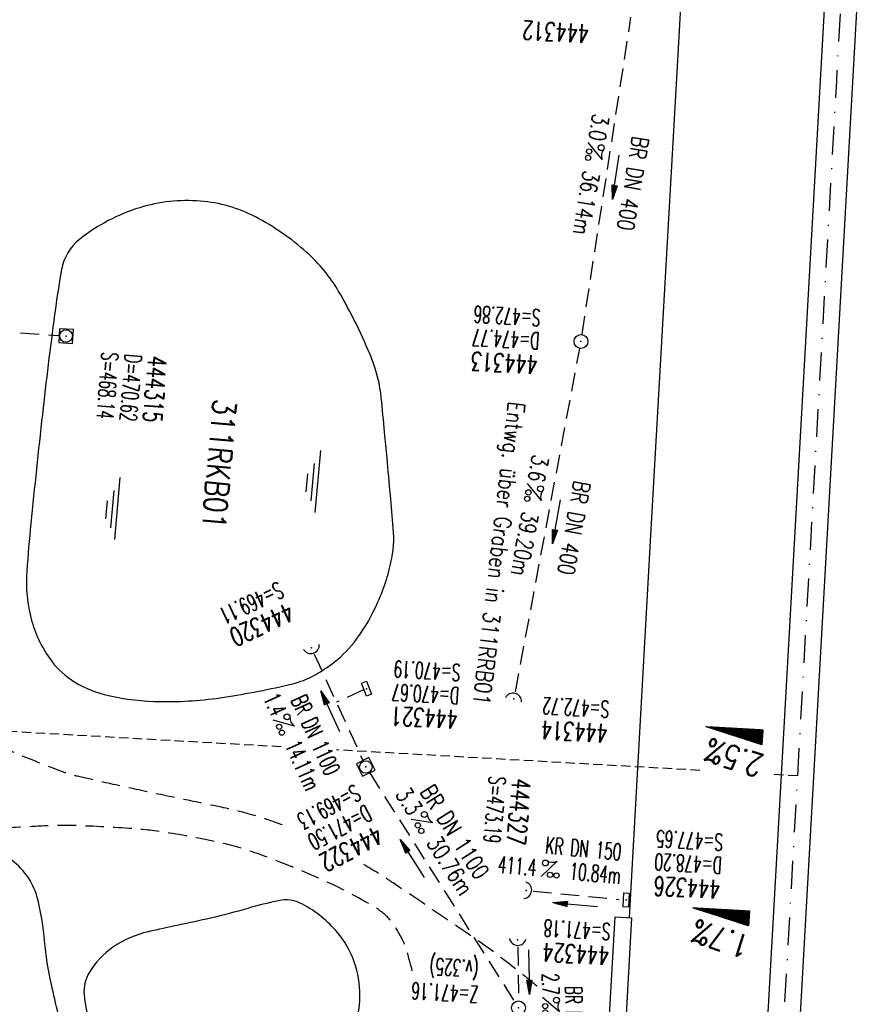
# Model space of a CAD drawing. Extents: x 459406 to 461721, y 413308 to 423218.
# Tile 104 of 256: x 460895 to 460984, y 416827 to 416933. Entities that reach past the tile are written whole.
import ezdxf
from ezdxf.enums import TextEntityAlignment as Align

# ---------------------------------------------------------------- set-up
doc = ezdxf.new("R2010")
doc.units = 0
doc.header["$LTSCALE"] = 2
doc.header["$MEASUREMENT"] = 0
for name, pattern in [('AUSGEZOGEN', [0]), ('GESTRICH-X2', [1.5, 1, -0.5]), ('GESTRICHELT', [0.75, 0.5, -0.25]), ('STRICHPT-X3', [3, 1.5, -0.75, 0, -0.75])]:
    doc.linetypes.add(name, pattern=pattern)
doc.layers.get('0').update_dxf_attribs({"linetype": 'AUSGEZOGEN'})
for name, color, linetype in [('ACHSE', 1, 'STRICHPT-X3'), ('BAUWO', 1, 'CONTINUOUS'), ('FBR', 8, 'CONTINUOUS'), ('GEF', 7, 'AUSGEZOGEN'), ('HEKTOM', 1, 'GESTRICHELT'), ('KANAL', 7, 'GESTRICH-X2'), ('PFEIL', 7, 'CONTINUOUS'), ('RINNE', 200, 'CONTINUOUS'), ('RRB', 4, 'AUSGEZOGEN'), ('RRHB', 4, 'AUSGEZOGEN'), ('SCHACHTNR', 6, 'CONTINUOUS'), ('SCHRIFT', 7, 'AUSGEZOGEN'), ('SCHSYMBOL', 7, 'AUSGEZOGEN'), ('TEXTO', 4, 'CONTINUOUS'), ('TEXTU', 4, 'CONTINUOUS'), ('WEG', 8, 'GESTRICH-X2')]:
    doc.layers.add(name, color=color, linetype=linetype)
doc.styles.add('ROMANS', font='romans.shx', dxfattribs={"width": 0.8})

# ---------------------------------------------------------------- blocks, each defined once
blk = doc.blocks.new('40')
at = {"color": 0}
blk.add_arc((0.02, 0.31), 0.91, 192.5363, 347.4637, dxfattribs=at)
blk.add_point((0, 0), dxfattribs=at)
blk = doc.blocks.new('PROM')
blk.add_line((1.57, 1.82), (0.02, 0.02))
for centre, radius in [((0.32, 1.51), 0.317), ((0.94, 0.29), 0.283), ((1.64, 0.29), 0.283)]:
    blk.add_circle(centre, radius)
blk.add_arc((0.99, 2.68), 1.03, 239.1414, 303.3549)
blk = doc.blocks.new('PFEIL2')
at = {"color": 0}
for p, q in [((0.88, 0), (-2.4, -0.01)), ((0.88, -0.27), (0.88, 0.28)), ((0.88, 0.28), (2.43, 0.01)), ((0.91, 0.27), (0.88, 0.26)), ((0.97, 0.26), (0.88, 0.25)), ((1.02, 0.25), (0.88, 0.23)), ((1.07, 0.24), (0.88, 0.21)), ((1.13, 0.23), (0.88, 0.19)), ((1.18, 0.22), (0.88, 0.17)), ((1.24, 0.21), (0.88, 0.15)), ((1.29, 0.21), (0.88, 0.14)), ((1.34, 0.2), (0.88, 0.12)), ((1.4, 0.19), (0.88, 0.1)), ((1.45, 0.18), (0.88, 0.08)), ((1.51, 0.17), (0.88, 0.06)), ((1.56, 0.16), (0.88, 0.04)), ((1.61, 0.15), (0.88, 0.02)), ((1.67, 0.14), (0.88, 0.01)), ((1.72, 0.13), (0.88, -0.01)), ((1.78, 0.12), (0.88, -0.03)), ((1.83, 0.11), (0.88, -0.05)), ((1.88, 0.1), (0.88, -0.07)), ((1.94, 0.09), (0.88, -0.09)), ((2.05, 0.08), (0.88, -0.12)), ((1.99, 0.08), (0.88, -0.11)), ((2.1, 0.07), (0.88, -0.14)), ((2.15, 0.06), (0.88, -0.16)), ((2.21, 0.05), (0.88, -0.18)), ((2.26, 0.04), (0.88, -0.2)), ((2.32, 0.03), (0.88, -0.22)), ((2.37, 0.02), (0.88, -0.23)), ((2.42, 0.01), (0.88, -0.25)), ((2.43, 0.01), (0.88, -0.27))]:
    blk.add_line(p, q, dxfattribs=at)
blk = doc.blocks.new('30')
at = {"color": 0}
for p, q in [((-0.75, -0.29), (-0.75, 0.29)), ((-0.75, 0.29), (0.75, 0.29)), ((0.75, 0.29), (0.75, -0.29)), ((0.75, -0.29), (-0.75, -0.29))]:
    blk.add_line(p, q, dxfattribs=at)
blk.add_point((0, 0), dxfattribs=at)
blk = doc.blocks.new('42')
at = {"color": 0}
blk.add_arc((-0.02, -0.31), 0.91, 12.5363, 167.4637, dxfattribs=at)
blk.add_point((0, 0), dxfattribs=at)
blk = doc.blocks.new('GST')
at = {"color": 0}
blk.add_circle((0, 0), 0.75, dxfattribs=at)
blk.add_point((0, 0), dxfattribs=at)
blk = doc.blocks.new('10')
blk.add_blockref('GST', (0, 0))
blk = doc.blocks.new('20')
blk.add_lwpolyline([(-0.75, -0.75), (0.75, -0.75), (0.75, 0.75), (-0.75, 0.75)], close=True)
blk.add_circle((0, 0), 0.676)
blk.add_point((0, 0))
blk = doc.blocks.new('*X8')
at = {"color": 0}
for p, q in [((725.83, 193.84), (727.44, 195.45)), ((725.83, 193.85), (727.43, 195.45)), ((725.83, 193.86), (727.42, 195.45)), ((725.83, 193.87), (727.41, 195.45)), ((725.83, 193.88), (727.4, 195.45)), ((725.83, 193.89), (727.39, 195.45)), ((725.83, 193.9), (727.38, 195.45)), ((725.83, 193.91), (727.37, 195.45)), ((725.83, 193.91), (727.37, 195.45)), ((725.83, 193.92), (727.36, 195.45)), ((725.83, 193.93), (727.35, 195.45)), ((725.83, 193.94), (727.34, 195.45)), ((725.83, 193.95), (727.33, 195.45)), ((725.83, 193.96), (727.32, 195.45)), ((725.83, 193.97), (727.31, 195.45)), ((725.83, 193.98), (727.3, 195.45)), ((725.83, 193.99), (727.29, 195.45)), ((725.83, 193.99), (727.29, 195.45)), ((725.83, 194), (727.28, 195.45)), ((725.83, 194.01), (727.27, 195.45)), ((725.83, 194.02), (727.26, 195.45)), ((725.83, 194.03), (727.25, 195.45)), ((725.83, 194.04), (727.24, 195.45)), ((725.83, 194.05), (727.23, 195.45)), ((725.83, 194.06), (727.22, 195.45)), ((725.83, 194.06), (727.21, 195.45)), ((725.83, 194.07), (727.21, 195.45)), ((725.83, 194.08), (727.2, 195.45)), ((725.83, 194.09), (727.19, 195.45)), ((725.83, 194.1), (727.18, 195.45)), ((725.83, 194.11), (727.17, 195.45)), ((725.83, 194.12), (727.16, 195.45)), ((725.83, 194.13), (727.15, 195.45)), ((725.83, 194.14), (727.14, 195.45)), ((725.83, 194.14), (727.14, 195.45)), ((725.83, 194.15), (727.13, 195.45)), ((725.83, 194.16), (727.12, 195.45)), ((725.83, 194.17), (727.11, 195.45)), ((725.83, 194.18), (727.1, 195.45)), ((725.83, 194.19), (727.09, 195.45)), ((725.83, 194.2), (727.08, 195.45)), ((725.83, 194.21), (727.07, 195.45)), ((725.83, 194.21), (727.06, 195.45)), ((725.83, 194.22), (727.06, 195.45)), ((725.83, 194.23), (727.05, 195.45)), ((725.83, 194.24), (727.04, 195.45)), ((725.83, 194.25), (727.03, 195.45)), ((725.83, 194.26), (727.02, 195.45)), ((725.83, 194.27), (727.01, 195.45)), ((725.83, 194.28), (727, 195.45)), ((725.83, 194.29), (726.99, 195.45)), ((725.83, 194.29), (726.99, 195.45)), ((725.83, 194.3), (726.98, 195.45)), ((725.83, 194.31), (726.97, 195.45)), ((725.83, 194.32), (726.96, 195.45)), ((725.83, 194.33), (726.95, 195.45)), ((725.83, 194.34), (726.94, 195.45)), ((725.83, 194.35), (726.93, 195.45)), ((725.83, 194.36), (726.92, 195.45)), ((725.83, 194.37), (726.91, 195.45)), ((725.83, 194.37), (726.91, 195.45)), ((725.83, 194.38), (726.9, 195.45)), ((725.83, 194.39), (726.89, 195.45)), ((725.83, 194.4), (726.88, 195.45)), ((725.83, 194.41), (726.87, 195.45)), ((725.83, 194.42), (726.86, 195.45)), ((725.83, 194.43), (726.85, 195.45)), ((725.83, 194.44), (726.84, 195.45)), ((725.83, 194.44), (726.83, 195.45)), ((725.83, 194.45), (726.83, 195.45)), ((725.83, 194.46), (726.82, 195.45)), ((725.83, 194.47), (726.81, 195.45)), ((725.83, 194.48), (726.8, 195.45)), ((725.83, 194.49), (726.79, 195.45)), ((725.83, 194.5), (726.78, 195.45)), ((725.83, 194.51), (726.77, 195.45)), ((725.83, 194.52), (726.76, 195.45)), ((725.83, 194.52), (726.76, 195.45)), ((725.83, 194.53), (726.75, 195.45)), ((725.83, 194.54), (726.74, 195.45)), ((725.83, 194.55), (726.73, 195.45)), ((725.83, 194.56), (726.72, 195.45)), ((725.83, 194.57), (726.71, 195.45)), ((725.83, 194.58), (726.7, 195.45)), ((725.83, 194.59), (726.69, 195.45)), ((725.83, 194.59), (726.68, 195.45)), ((725.83, 194.6), (726.68, 195.45)), ((725.83, 194.61), (726.67, 195.45)), ((725.83, 194.62), (726.66, 195.45)), ((725.83, 194.63), (726.65, 195.45)), ((725.83, 194.64), (726.64, 195.45)), ((725.83, 194.65), (726.63, 195.45)), ((725.83, 194.66), (726.62, 195.45)), ((725.83, 194.67), (726.61, 195.45)), ((725.83, 194.67), (726.61, 195.45)), ((725.83, 194.68), (726.6, 195.45)), ((725.83, 194.69), (726.59, 195.45)), ((725.83, 194.7), (726.58, 195.45)), ((725.83, 194.71), (726.57, 195.45)), ((725.83, 194.72), (726.56, 195.45)), ((725.83, 194.73), (726.55, 195.45)), ((725.83, 194.74), (726.54, 195.45)), ((725.83, 194.75), (726.53, 195.45)), ((725.83, 194.75), (726.53, 195.45)), ((725.83, 194.76), (726.52, 195.45)), ((725.83, 194.77), (726.51, 195.45)), ((725.83, 194.78), (726.5, 195.45)), ((725.83, 194.79), (726.49, 195.45)), ((725.83, 194.8), (726.48, 195.45)), ((725.83, 194.81), (726.47, 195.45)), ((725.83, 194.82), (726.46, 195.45)), ((725.83, 194.82), (726.45, 195.45)), ((725.83, 194.83), (726.45, 195.45)), ((725.83, 194.84), (726.44, 195.45)), ((725.83, 194.85), (726.43, 195.45)), ((725.83, 194.86), (726.42, 195.45)), ((725.83, 194.87), (726.41, 195.45)), ((725.83, 194.88), (726.4, 195.45)), ((725.83, 194.89), (726.39, 195.45)), ((725.83, 194.9), (726.38, 195.45)), ((725.83, 194.9), (726.38, 195.45)), ((725.83, 194.91), (726.37, 195.45)), ((725.83, 194.92), (726.36, 195.45)), ((725.83, 194.93), (726.35, 195.45)), ((725.83, 194.94), (726.34, 195.45)), ((725.83, 194.95), (726.33, 195.45)), ((725.83, 194.96), (726.32, 195.45)), ((725.83, 194.97), (726.31, 195.45)), ((725.83, 194.98), (726.3, 195.45)), ((725.83, 194.98), (726.3, 195.45)), ((725.83, 194.99), (726.29, 195.45)), ((725.83, 195), (726.28, 195.45)), ((725.83, 195.01), (726.27, 195.45)), ((725.83, 195.02), (726.26, 195.45)), ((725.83, 195.03), (726.25, 195.45)), ((725.83, 195.04), (726.24, 195.45)), ((725.83, 195.05), (726.23, 195.45)), ((725.83, 195.05), (726.22, 195.45)), ((725.83, 195.06), (726.22, 195.45)), ((725.83, 195.07), (726.21, 195.45)), ((725.83, 195.08), (726.2, 195.45)), ((725.83, 195.09), (726.19, 195.45)), ((725.83, 195.1), (726.18, 195.45)), ((725.83, 195.11), (726.17, 195.45)), ((725.83, 195.12), (726.16, 195.45)), ((725.83, 195.13), (726.15, 195.45)), ((725.83, 195.13), (726.15, 195.45)), ((725.83, 195.14), (726.14, 195.45)), ((725.83, 195.15), (726.13, 195.45)), ((725.83, 195.16), (726.12, 195.45)), ((725.83, 195.17), (726.11, 195.45)), ((725.83, 195.18), (726.1, 195.45)), ((725.83, 195.19), (726.09, 195.45)), ((725.83, 195.2), (726.08, 195.45)), ((725.83, 195.2), (726.07, 195.45)), ((725.83, 195.21), (726.07, 195.45)), ((725.83, 195.22), (726.06, 195.45)), ((725.83, 195.23), (726.05, 195.45)), ((725.83, 195.24), (726.04, 195.45)), ((725.83, 195.25), (726.03, 195.45)), ((725.83, 195.26), (726.02, 195.45)), ((725.83, 195.27), (726.01, 195.45)), ((725.83, 195.28), (726, 195.45)), ((725.83, 195.28), (726, 195.45)), ((725.83, 195.29), (725.99, 195.45)), ((725.83, 195.3), (725.98, 195.45)), ((725.83, 195.31), (725.97, 195.45)), ((725.83, 195.32), (725.96, 195.45)), ((725.83, 195.33), (725.95, 195.45)), ((725.83, 195.34), (725.94, 195.45)), ((725.83, 195.35), (725.93, 195.45)), ((725.83, 195.36), (725.92, 195.45)), ((725.83, 195.36), (725.92, 195.45)), ((725.83, 195.37), (725.91, 195.45)), ((725.83, 195.38), (725.9, 195.45)), ((725.83, 195.39), (725.89, 195.45)), ((725.83, 195.4), (725.88, 195.45)), ((725.83, 195.41), (725.87, 195.45)), ((725.83, 195.42), (725.86, 195.45)), ((725.83, 195.43), (725.85, 195.45)), ((725.83, 195.43), (725.84, 195.45)), ((725.83, 195.44), (725.84, 195.45)), ((725.83, 193.83), (727.43, 195.43)), ((725.83, 193.82), (727.43, 195.42)), ((725.83, 193.81), (727.43, 195.41)), ((725.83, 193.8), (727.42, 195.4)), ((725.83, 193.79), (727.42, 195.38)), ((725.83, 193.78), (727.42, 195.37)), ((725.83, 193.77), (727.41, 195.36)), ((725.83, 193.76), (727.41, 195.35)), ((725.83, 193.76), (727.41, 195.34)), ((725.83, 193.75), (727.4, 195.32)), ((725.83, 193.74), (727.4, 195.31)), ((725.83, 193.73), (727.4, 195.3)), ((725.83, 193.72), (727.4, 195.29)), ((725.83, 193.71), (727.39, 195.28)), ((725.83, 193.7), (727.39, 195.26)), ((725.83, 193.69), (727.39, 195.25)), ((725.83, 193.68), (727.38, 195.24)), ((725.83, 193.68), (727.38, 195.23)), ((725.83, 193.67), (727.38, 195.22)), ((725.83, 193.66), (727.37, 195.2)), ((725.83, 193.65), (727.37, 195.19)), ((725.83, 193.64), (727.37, 195.18)), ((725.83, 193.63), (727.36, 195.17)), ((725.83, 193.62), (727.36, 195.16)), ((725.83, 193.61), (727.36, 195.14)), ((725.83, 193.61), (727.35, 195.13)), ((725.83, 193.6), (727.35, 195.12)), ((725.83, 193.59), (727.35, 195.11)), ((725.83, 193.58), (727.34, 195.1)), ((725.83, 193.57), (727.34, 195.08)), ((725.83, 193.56), (727.34, 195.07)), ((725.83, 193.55), (727.34, 195.06)), ((725.83, 193.54), (727.33, 195.05)), ((725.83, 193.53), (727.33, 195.04)), ((725.83, 193.53), (727.33, 195.02)), ((725.83, 193.52), (727.32, 195.01)), ((725.83, 193.51), (727.32, 195)), ((725.83, 193.5), (727.32, 194.99)), ((725.83, 193.49), (727.31, 194.98)), ((725.83, 193.48), (727.31, 194.96)), ((725.83, 193.47), (727.31, 194.95)), ((725.83, 193.46), (727.3, 194.94)), ((725.83, 193.45), (727.3, 194.93)), ((725.83, 193.45), (727.3, 194.92)), ((725.83, 193.44), (727.29, 194.91)), ((725.83, 193.43), (727.29, 194.89)), ((725.83, 193.42), (727.29, 194.88)), ((725.83, 193.41), (727.29, 194.87)), ((725.83, 193.4), (727.28, 194.86)), ((725.83, 193.39), (727.28, 194.85)), ((725.83, 193.38), (727.28, 194.83)), ((725.83, 193.38), (727.27, 194.82)), ((725.83, 193.37), (727.27, 194.81)), ((725.83, 193.36), (727.27, 194.8)), ((725.83, 193.35), (727.26, 194.79)), ((725.83, 193.34), (727.26, 194.77)), ((725.83, 193.33), (727.26, 194.76)), ((725.83, 193.32), (727.25, 194.75)), ((725.83, 193.31), (727.25, 194.74)), ((725.83, 193.3), (727.25, 194.73)), ((725.83, 193.3), (727.24, 194.71)), ((725.83, 193.29), (727.24, 194.7)), ((725.83, 193.28), (727.24, 194.69)), ((725.83, 193.27), (727.23, 194.68)), ((725.83, 193.26), (727.23, 194.67)), ((725.83, 193.25), (727.23, 194.65)), ((725.83, 193.24), (727.23, 194.64)), ((725.83, 193.23), (727.22, 194.63)), ((725.83, 193.22), (727.22, 194.62)), ((725.83, 193.22), (727.22, 194.61)), ((725.83, 193.21), (727.21, 194.59)), ((725.83, 193.2), (727.21, 194.58)), ((725.83, 193.19), (727.21, 194.57)), ((725.83, 193.18), (727.2, 194.56)), ((725.83, 193.17), (727.2, 194.55)), ((725.83, 193.16), (727.2, 194.53)), ((725.83, 193.15), (727.19, 194.52)), ((725.83, 193.15), (727.19, 194.51)), ((725.83, 193.14), (727.19, 194.5)), ((725.83, 193.13), (727.18, 194.49)), ((725.83, 193.12), (727.18, 194.47)), ((725.83, 193.11), (727.18, 194.46)), ((725.83, 193.1), (727.17, 194.45)), ((725.83, 193.09), (727.17, 194.44)), ((725.83, 193.08), (727.17, 194.43)), ((725.83, 193.07), (727.17, 194.41)), ((725.83, 193.07), (727.16, 194.4)), ((725.83, 193.06), (727.16, 194.39)), ((725.83, 193.05), (727.16, 194.38)), ((725.83, 193.04), (727.15, 194.37)), ((725.83, 193.03), (727.15, 194.35)), ((725.83, 193.02), (727.15, 194.34)), ((725.83, 193.01), (727.14, 194.33)), ((725.83, 193), (727.14, 194.32)), ((725.83, 193), (727.14, 194.31)), ((725.83, 192.99), (727.13, 194.29)), ((725.83, 192.98), (727.13, 194.28)), ((725.83, 192.97), (727.13, 194.27)), ((725.83, 192.96), (727.12, 194.26)), ((725.83, 192.95), (727.12, 194.25)), ((725.83, 192.94), (727.12, 194.23)), ((725.83, 192.93), (727.11, 194.22)), ((725.83, 192.92), (727.11, 194.21)), ((725.83, 192.92), (727.11, 194.2)), ((725.83, 192.91), (727.11, 194.19)), ((725.83, 192.9), (727.1, 194.17)), ((725.83, 192.89), (727.1, 194.16)), ((725.83, 192.88), (727.1, 194.15)), ((725.83, 192.87), (727.09, 194.14)), ((725.83, 192.86), (727.09, 194.13)), ((725.83, 192.85), (727.09, 194.11)), ((725.83, 192.84), (727.08, 194.1)), ((725.83, 192.84), (727.08, 194.09)), ((725.83, 192.83), (727.08, 194.08)), ((725.83, 192.82), (727.07, 194.07)), ((725.83, 192.81), (727.07, 194.05)), ((725.83, 192.8), (727.07, 194.04)), ((725.83, 192.79), (727.06, 194.03)), ((725.83, 192.78), (727.06, 194.02)), ((725.83, 192.77), (727.06, 194.01)), ((725.83, 192.77), (727.05, 193.99)), ((725.83, 192.76), (727.05, 193.98)), ((725.83, 192.75), (727.05, 193.97)), ((725.83, 192.74), (727.05, 193.96)), ((725.83, 192.73), (727.04, 193.95)), ((725.83, 192.72), (727.04, 193.93)), ((725.83, 192.71), (727.04, 193.92)), ((725.83, 192.7), (727.03, 193.91)), ((725.83, 192.69), (727.03, 193.9)), ((725.83, 192.69), (727.03, 193.89)), ((725.83, 192.68), (727.02, 193.87)), ((725.83, 192.67), (727.02, 193.86)), ((725.83, 192.66), (727.02, 193.85)), ((725.83, 192.65), (727.01, 193.84)), ((725.83, 192.64), (727.01, 193.83)), ((725.83, 192.63), (727.01, 193.81)), ((725.83, 192.62), (727, 193.8)), ((725.83, 192.62), (727, 193.79)), ((725.83, 192.61), (727, 193.78)), ((725.83, 192.6), (726.99, 193.77)), ((725.83, 192.59), (726.99, 193.75)), ((725.83, 192.58), (726.99, 193.74)), ((725.83, 192.57), (726.99, 193.73)), ((725.83, 192.56), (726.98, 193.72)), ((725.83, 192.55), (726.98, 193.71)), ((725.83, 192.54), (726.98, 193.69)), ((725.83, 192.54), (726.97, 193.68)), ((725.83, 192.53), (726.97, 193.67)), ((725.83, 192.52), (726.97, 193.66)), ((725.83, 192.51), (726.96, 193.65)), ((725.83, 192.5), (726.96, 193.63)), ((725.83, 192.49), (726.96, 193.62)), ((725.83, 192.48), (726.95, 193.61)), ((725.83, 192.47), (726.95, 193.6)), ((725.83, 192.46), (726.95, 193.59)), ((725.83, 192.46), (726.94, 193.57)), ((725.83, 192.45), (726.94, 193.56)), ((725.83, 192.44), (726.94, 193.55)), ((725.83, 192.43), (726.94, 193.54)), ((725.83, 192.42), (726.93, 193.53)), ((725.83, 192.41), (726.93, 193.51)), ((725.83, 192.4), (726.93, 193.5)), ((725.83, 192.39), (726.92, 193.49)), ((725.83, 192.39), (726.92, 193.48)), ((725.83, 192.38), (726.92, 193.47)), ((725.83, 192.37), (726.91, 193.45)), ((725.83, 192.36), (726.91, 193.44)), ((725.83, 192.35), (726.91, 193.43)), ((725.83, 192.34), (726.9, 193.42)), ((725.83, 192.33), (726.9, 193.41)), ((725.83, 192.32), (726.9, 193.39)), ((725.83, 192.31), (726.89, 193.38)), ((725.83, 192.31), (726.89, 193.37)), ((725.83, 192.3), (726.89, 193.36)), ((725.83, 192.29), (726.88, 193.35)), ((725.83, 192.28), (726.88, 193.33)), ((725.83, 192.27), (726.88, 193.32)), ((725.83, 192.26), (726.88, 193.31)), ((725.83, 192.25), (726.87, 193.3)), ((725.83, 192.24), (726.87, 193.29)), ((725.83, 192.24), (726.87, 193.27)), ((725.83, 192.23), (726.86, 193.26)), ((725.83, 192.22), (726.86, 193.25)), ((725.83, 192.21), (726.86, 193.24)), ((725.83, 192.2), (726.85, 193.23)), ((725.83, 192.19), (726.85, 193.21)), ((725.83, 192.18), (726.85, 193.2)), ((725.83, 192.17), (726.84, 193.19)), ((725.83, 192.16), (726.84, 193.18)), ((725.83, 192.16), (726.84, 193.17)), ((725.83, 192.15), (726.83, 193.15)), ((725.83, 192.14), (726.83, 193.14)), ((725.83, 192.13), (726.83, 193.13)), ((725.83, 192.12), (726.82, 193.12)), ((725.83, 192.11), (726.82, 193.11)), ((725.83, 192.1), (726.82, 193.09)), ((725.83, 192.09), (726.82, 193.08)), ((725.83, 192.08), (726.81, 193.07)), ((725.83, 192.08), (726.81, 193.06)), ((725.83, 192.07), (726.81, 193.05)), ((725.83, 192.06), (726.8, 193.03)), ((725.83, 192.05), (726.8, 193.02)), ((725.83, 192.04), (726.8, 193.01)), ((725.83, 192.03), (726.79, 193)), ((725.83, 192.02), (726.79, 192.99)), ((725.83, 192.01), (726.79, 192.97)), ((725.83, 192.01), (726.78, 192.96)), ((725.83, 192), (726.78, 192.95)), ((725.83, 191.99), (726.78, 192.94)), ((725.83, 191.98), (726.77, 192.93)), ((725.83, 191.97), (726.77, 192.91)), ((725.83, 191.96), (726.77, 192.9)), ((725.83, 191.95), (726.76, 192.89)), ((725.83, 191.94), (726.76, 192.88)), ((725.83, 191.93), (726.76, 192.87)), ((725.83, 191.93), (726.76, 192.85)), ((725.83, 191.92), (726.75, 192.84)), ((725.83, 191.91), (726.75, 192.83)), ((725.83, 191.9), (726.75, 192.82)), ((725.83, 191.89), (726.74, 192.81)), ((725.83, 191.88), (726.74, 192.79)), ((725.83, 191.87), (726.74, 192.78)), ((725.83, 191.86), (726.73, 192.77)), ((725.83, 191.85), (726.73, 192.76)), ((725.83, 191.85), (726.73, 192.75)), ((725.83, 191.84), (726.72, 192.73)), ((725.83, 191.83), (726.72, 192.72)), ((725.83, 191.82), (726.72, 192.71)), ((725.83, 191.81), (726.71, 192.7)), ((725.83, 191.8), (726.71, 192.69)), ((725.83, 191.79), (726.71, 192.67)), ((725.83, 191.78), (726.7, 192.66)), ((725.83, 191.78), (726.7, 192.65)), ((725.83, 191.77), (726.7, 192.64)), ((725.83, 191.76), (726.7, 192.63)), ((725.83, 191.75), (726.69, 192.61)), ((725.83, 191.74), (726.69, 192.6)), ((725.83, 191.73), (726.69, 192.59)), ((725.83, 191.72), (726.68, 192.58)), ((725.83, 191.71), (726.68, 192.57)), ((725.83, 191.7), (726.68, 192.55)), ((725.83, 191.7), (726.67, 192.54)), ((725.83, 191.69), (726.67, 192.53)), ((725.83, 191.68), (726.67, 192.52)), ((725.83, 191.67), (726.66, 192.51)), ((725.83, 191.66), (726.66, 192.49)), ((725.83, 191.65), (726.66, 192.48)), ((725.83, 191.64), (726.65, 192.47)), ((725.83, 191.63), (726.65, 192.46)), ((725.83, 191.63), (726.65, 192.45)), ((725.83, 191.62), (726.64, 192.43)), ((725.83, 191.61), (726.64, 192.42)), ((725.83, 191.6), (726.64, 192.41)), ((725.83, 191.59), (726.64, 192.4)), ((725.83, 191.58), (726.63, 192.39)), ((725.83, 191.57), (726.63, 192.37)), ((725.83, 191.56), (726.63, 192.36)), ((725.83, 191.55), (726.62, 192.35)), ((725.83, 191.55), (726.62, 192.34)), ((725.83, 191.54), (726.62, 192.33)), ((725.83, 191.53), (726.61, 192.31)), ((725.83, 191.52), (726.61, 192.3)), ((725.83, 191.51), (726.61, 192.29)), ((725.83, 191.5), (726.6, 192.28)), ((725.83, 191.49), (726.6, 192.27)), ((725.83, 191.48), (726.6, 192.25)), ((725.83, 191.47), (726.59, 192.24)), ((725.83, 191.47), (726.59, 192.23)), ((725.83, 191.46), (726.59, 192.22)), ((725.83, 191.45), (726.59, 192.21)), ((725.83, 191.44), (726.58, 192.19)), ((725.83, 191.43), (726.58, 192.18)), ((725.83, 191.42), (726.58, 192.17)), ((725.83, 191.41), (726.57, 192.16)), ((725.83, 191.4), (726.57, 192.15)), ((725.83, 191.4), (726.57, 192.13)), ((725.83, 191.39), (726.56, 192.12)), ((725.83, 191.38), (726.56, 192.11)), ((725.83, 191.37), (726.56, 192.1)), ((725.83, 191.36), (726.55, 192.09)), ((725.83, 191.35), (726.55, 192.07)), ((725.83, 191.34), (726.55, 192.06)), ((725.83, 191.33), (726.54, 192.05)), ((725.83, 191.32), (726.54, 192.04)), ((725.83, 191.32), (726.54, 192.03)), ((725.83, 191.31), (726.53, 192.01)), ((725.83, 191.3), (726.53, 192)), ((725.83, 191.29), (726.53, 191.99)), ((725.83, 191.28), (726.53, 191.98)), ((725.83, 191.27), (726.52, 191.97)), ((725.83, 191.26), (726.52, 191.95)), ((725.83, 191.25), (726.52, 191.94)), ((725.83, 191.25), (726.51, 191.93)), ((725.83, 191.24), (726.51, 191.92)), ((725.83, 191.23), (726.51, 191.91)), ((725.83, 191.22), (726.5, 191.89)), ((725.83, 191.21), (726.5, 191.88)), ((725.83, 191.2), (726.5, 191.87)), ((725.83, 191.19), (726.49, 191.86)), ((725.83, 191.18), (726.49, 191.85)), ((725.83, 191.17), (726.49, 191.84)), ((725.83, 191.17), (726.48, 191.82)), ((725.83, 191.16), (726.48, 191.81)), ((725.83, 191.15), (726.48, 191.8)), ((725.83, 191.14), (726.47, 191.79)), ((725.83, 191.13), (726.47, 191.78)), ((725.83, 191.12), (726.47, 191.76)), ((725.83, 191.11), (726.47, 191.75)), ((725.83, 191.1), (726.46, 191.74)), ((725.83, 191.09), (726.46, 191.73)), ((725.83, 191.09), (726.46, 191.72)), ((725.83, 191.08), (726.45, 191.7)), ((725.83, 191.07), (726.45, 191.69)), ((725.83, 191.06), (726.45, 191.68)), ((725.83, 191.05), (726.44, 191.67)), ((725.83, 191.04), (726.44, 191.66)), ((725.83, 191.03), (726.44, 191.64)), ((725.83, 191.02), (726.43, 191.63)), ((725.83, 191.02), (726.43, 191.62)), ((725.83, 191.01), (726.43, 191.61)), ((725.83, 191), (726.42, 191.6)), ((725.83, 190.99), (726.42, 191.58)), ((725.83, 190.98), (726.42, 191.57)), ((725.83, 190.97), (726.41, 191.56)), ((725.83, 190.96), (726.41, 191.55)), ((725.83, 190.95), (726.41, 191.54)), ((725.83, 190.94), (726.41, 191.52)), ((725.83, 190.94), (726.4, 191.51)), ((725.83, 190.93), (726.4, 191.5)), ((725.83, 190.92), (726.4, 191.49)), ((725.83, 190.91), (726.39, 191.48)), ((725.83, 190.9), (726.39, 191.46)), ((725.83, 190.89), (726.39, 191.45)), ((725.83, 190.88), (726.38, 191.44)), ((725.83, 190.87), (726.38, 191.43)), ((725.83, 190.87), (726.38, 191.42)), ((725.83, 190.86), (726.37, 191.4)), ((725.83, 190.85), (726.37, 191.39)), ((725.83, 190.84), (726.37, 191.38)), ((725.83, 190.83), (726.36, 191.37)), ((725.83, 190.82), (726.36, 191.36)), ((725.83, 190.81), (726.36, 191.34)), ((725.83, 190.8), (726.35, 191.33)), ((725.83, 190.79), (726.35, 191.32)), ((725.83, 190.79), (726.35, 191.31)), ((725.83, 190.78), (726.35, 191.3)), ((725.83, 190.77), (726.34, 191.28)), ((725.83, 190.76), (726.34, 191.27)), ((725.83, 190.75), (726.34, 191.26)), ((725.83, 190.74), (726.33, 191.25)), ((725.83, 190.73), (726.33, 191.24)), ((725.83, 190.72), (726.33, 191.22)), ((725.83, 190.71), (726.32, 191.21)), ((725.83, 190.71), (726.32, 191.2)), ((725.83, 190.7), (726.32, 191.19)), ((725.83, 190.69), (726.31, 191.18)), ((725.83, 190.68), (726.31, 191.16)), ((725.83, 190.67), (726.31, 191.15)), ((725.83, 190.66), (726.3, 191.14)), ((725.83, 190.65), (726.3, 191.13)), ((725.83, 190.64), (726.3, 191.12)), ((725.83, 190.64), (726.29, 191.1)), ((725.83, 190.63), (726.29, 191.09)), ((725.83, 190.62), (726.29, 191.08)), ((725.83, 190.61), (726.29, 191.07)), ((725.83, 190.6), (726.28, 191.06)), ((725.83, 190.59), (726.28, 191.04)), ((725.83, 190.58), (726.28, 191.03)), ((725.83, 190.57), (726.27, 191.02)), ((725.83, 190.56), (726.27, 191.01)), ((725.83, 190.56), (726.27, 191)), ((725.83, 190.55), (726.26, 190.98)), ((725.83, 190.54), (726.26, 190.97)), ((725.83, 190.53), (726.26, 190.96)), ((725.83, 190.52), (726.25, 190.95)), ((725.83, 190.51), (726.25, 190.94)), ((725.83, 190.5), (726.25, 190.92)), ((725.83, 190.49), (726.24, 190.91)), ((725.83, 190.48), (726.24, 190.9)), ((725.83, 190.48), (726.24, 190.89)), ((725.83, 190.47), (726.24, 190.88)), ((725.83, 190.46), (726.23, 190.86)), ((725.83, 190.45), (726.23, 190.85)), ((725.83, 190.44), (726.23, 190.84)), ((725.83, 190.43), (726.22, 190.83)), ((725.83, 190.42), (726.22, 190.82)), ((725.83, 190.41), (726.22, 190.8)), ((725.83, 190.41), (726.21, 190.79)), ((725.83, 190.4), (726.21, 190.78)), ((725.83, 190.39), (726.21, 190.77)), ((725.83, 190.38), (726.2, 190.76)), ((725.83, 190.37), (726.2, 190.74)), ((725.83, 190.36), (726.2, 190.73)), ((725.83, 190.35), (726.19, 190.72)), ((725.83, 190.34), (726.19, 190.71)), ((725.83, 190.33), (726.19, 190.7)), ((725.83, 190.33), (726.18, 190.68)), ((725.83, 190.32), (726.18, 190.67)), ((725.83, 190.31), (726.18, 190.66)), ((725.83, 190.3), (726.18, 190.65)), ((725.83, 190.29), (726.17, 190.64)), ((725.83, 190.28), (726.17, 190.62)), ((725.83, 190.27), (726.17, 190.61)), ((725.83, 190.26), (726.16, 190.6)), ((725.83, 190.26), (726.16, 190.59)), ((725.83, 190.25), (726.16, 190.58)), ((725.83, 190.24), (726.15, 190.56)), ((725.83, 190.23), (726.15, 190.55)), ((725.83, 190.22), (726.15, 190.54)), ((725.83, 190.21), (726.14, 190.53)), ((725.83, 190.2), (726.14, 190.52)), ((725.83, 190.19), (726.14, 190.5)), ((725.83, 190.18), (726.13, 190.49)), ((725.83, 190.18), (726.13, 190.48)), ((725.83, 190.17), (726.13, 190.47)), ((725.83, 190.16), (726.12, 190.46)), ((725.83, 190.15), (726.12, 190.44)), ((725.83, 190.14), (726.12, 190.43)), ((725.83, 190.13), (726.12, 190.42)), ((725.83, 190.12), (726.11, 190.41)), ((725.83, 190.11), (726.11, 190.4)), ((725.83, 190.1), (726.11, 190.38)), ((725.83, 190.1), (726.1, 190.37)), ((725.83, 190.09), (726.1, 190.36)), ((725.83, 190.08), (726.1, 190.35)), ((725.83, 190.07), (726.09, 190.34)), ((725.83, 190.06), (726.09, 190.32)), ((725.83, 190.05), (726.09, 190.31)), ((725.83, 190.04), (726.08, 190.3)), ((725.83, 190.03), (726.08, 190.29)), ((725.83, 190.03), (726.08, 190.28)), ((725.83, 190.02), (726.07, 190.26)), ((725.83, 190.01), (726.07, 190.25)), ((725.83, 190), (726.07, 190.24)), ((725.83, 189.99), (726.06, 190.23)), ((725.83, 189.98), (726.06, 190.22)), ((725.83, 189.97), (726.06, 190.2)), ((725.83, 189.96), (726.06, 190.19)), ((725.83, 189.95), (726.05, 190.18)), ((725.83, 189.95), (726.05, 190.17)), ((725.83, 189.94), (726.05, 190.16)), ((725.83, 189.93), (726.04, 190.14)), ((725.83, 189.92), (726.04, 190.13)), ((725.83, 189.91), (726.04, 190.12)), ((725.83, 189.9), (726.03, 190.11)), ((725.83, 189.89), (726.03, 190.1)), ((725.83, 189.88), (726.03, 190.08)), ((725.83, 189.88), (726.02, 190.07)), ((725.83, 189.87), (726.02, 190.06)), ((725.83, 189.86), (726.02, 190.05)), ((725.83, 189.85), (726.01, 190.04)), ((725.83, 189.84), (726.01, 190.02)), ((725.83, 189.83), (726.01, 190.01)), ((725.83, 189.82), (726, 190)), ((725.83, 189.81), (726, 189.99)), ((725.83, 189.8), (726, 189.98)), ((725.83, 189.8), (726, 189.96)), ((725.83, 189.79), (725.99, 189.95)), ((725.83, 189.78), (725.99, 189.94)), ((725.83, 189.77), (725.99, 189.93)), ((725.83, 189.76), (725.98, 189.92)), ((725.83, 189.75), (725.98, 189.9)), ((725.83, 189.74), (725.98, 189.89)), ((725.83, 189.73), (725.97, 189.88)), ((725.83, 189.72), (725.97, 189.87)), ((725.83, 189.72), (725.97, 189.86)), ((725.83, 189.71), (725.96, 189.84)), ((725.83, 189.7), (725.96, 189.83)), ((725.83, 189.69), (725.96, 189.82)), ((725.83, 189.68), (725.95, 189.81)), ((725.83, 189.67), (725.95, 189.8)), ((725.83, 189.66), (725.95, 189.78)), ((725.83, 189.65), (725.94, 189.77)), ((725.83, 189.65), (725.94, 189.76)), ((725.83, 189.64), (725.94, 189.75)), ((725.83, 189.63), (725.94, 189.74)), ((725.83, 189.62), (725.93, 189.72)), ((725.83, 189.61), (725.93, 189.71)), ((725.83, 189.6), (725.93, 189.7)), ((725.83, 189.59), (725.92, 189.69)), ((725.83, 189.58), (725.92, 189.68)), ((725.83, 189.57), (725.92, 189.66)), ((725.83, 189.57), (725.91, 189.65)), ((725.83, 189.56), (725.91, 189.64)), ((725.83, 189.55), (725.91, 189.63)), ((725.83, 189.54), (725.9, 189.62)), ((725.83, 189.53), (725.9, 189.6)), ((725.83, 189.52), (725.9, 189.59)), ((725.83, 189.51), (725.89, 189.58)), ((725.83, 189.5), (725.89, 189.57)), ((725.83, 189.49), (725.89, 189.56)), ((725.83, 189.49), (725.89, 189.54)), ((725.83, 189.48), (725.88, 189.53)), ((725.83, 189.47), (725.88, 189.52)), ((725.83, 189.46), (725.88, 189.51)), ((725.83, 189.45), (725.87, 189.5)), ((725.83, 189.44), (725.87, 189.48)), ((725.83, 189.43), (725.87, 189.47)), ((725.83, 189.42), (725.86, 189.46)), ((725.83, 189.42), (725.86, 189.45)), ((725.83, 189.41), (725.86, 189.44)), ((725.83, 189.4), (725.85, 189.42)), ((725.83, 189.39), (725.85, 189.41)), ((725.83, 189.38), (725.85, 189.4)), ((725.83, 189.37), (725.84, 189.39)), ((725.83, 189.36), (725.84, 189.38)), ((725.83, 189.35), (725.84, 189.36)), ((725.83, 189.34), (725.83, 189.35)), ((725.83, 189.34), (725.83, 189.34))]:
    blk.add_line(p, q, dxfattribs=at)
blk = doc.blocks.new('GEF')
at = {"color": 0}
for p, q in [((0.01, 0.02), (0.01, 6.15)), ((1.62, 6.15), (0.01, 0.02)), ((0.01, 6.15), (1.62, 6.15))]:
    blk.add_line(p, q, dxfattribs=at)
blk.add_blockref('*X8', (-725.82, -189.3), dxfattribs=at)
blk = doc.blocks.new('WASSER2')
at = {"layer": 'TEXTU'}
for p, q in [((-3.34, 0.01), (3.36, 0.01)), ((-1.9, -0.54), (2.16, -0.54)), ((-0.7, -1.16), (1.24, -1.16))]:
    blk.add_line(p, q, dxfattribs=at)

msp = doc.modelspace()

# ---------------------------------------------------------------- linework, layer by layer
at = {"layer": 'ACHSE', "flags": 128}
msp.add_lwpolyline([(460985.55, 416976.25), (460982.74, 416926.33), (460979.94, 416876.41), (460977.13, 416826.49), (460974.32, 416776.57), (460971.52, 416726.64), (460968.71, 416676.72), (460965.91, 416626.8), (460963.1, 416576.88, 0), (460961.73, 416552.57, 0), (460960.29, 416526.96, -0.000009), (460958.89, 416502, 0.00001), (460957.49, 416477.04, 0.000001), (460956.79, 416464.56, -0.000001), (460956.08, 416452.08), (460954.68, 416427.12), (460953.28, 416402.16), (460951.88, 416377.2, 0.000027), (460951.18, 416364.91, -0.000114), (460950.49, 416352.62, -0.000169), (460950.49, 416352.58, 0.000019), (460950.47, 416352.23, 0.002347), (460949.96, 416342.5, 0.0015), (460949.28, 416327.26, 0.002663), (460948.89, 416316.3, 0.002084), (460948.51, 416302.28, 0.002087), (460948.28, 416289.78, 0.002085), (460948.16, 416277.28, 0.002085), (460948.14, 416264.78, 0.002085), (460948.22, 416252.28, 0.002086), (460948.41, 416239.77, 0.002088), (460948.7, 416227.28, 0.002084), (460949.09, 416214.79, 0.002083), (460949.59, 416202.3, 0.002081), (460950.2, 416189.81, 0.002082), (460950.91, 416177.34, 0.002086), (460951.72, 416164.86, 0.002086), (460952.64, 416152.4, 0.002087), (460953.65, 416139.94, 0.002084), (460954.78, 416127.49, 0.002085), (460956.01, 416115.04, 0.002088), (460957.34, 416102.62, 0.002086), (460958.77, 416090.21, 0.002083), (460960.31, 416077.8, 0.002082), (460961.96, 416065.39, 0.002087), (460963.7, 416053.03, 0.002086), (460965.55, 416040.67, 0.002083), (460967.5, 416028.32, 0.00208), (460969.55, 416015.99, 0.002081), (460971.71, 416003.67, 0.002087), (460973.97, 415991.38, 0.002089), (460976.33, 415979.11, 0.002087), (460978.79, 415966.87, 0.002082), (460981.36, 415954.62, 0.002082), (460984.15, 415941.87, 0.002276), (460986.8, 415930.22, 0.001902), (460990.24, 415915.65, 0.002837), (460992.65, 415905.91, 0.000643), (460995.49, 415894.71, 0.001405), (460996.81, 415889.6, 0), (460998.53, 415883.01, 0.000001), (460998.87, 415881.7), (461005.19, 415857.51, 0.000017), (461008.35, 415845.42, -0.000015), (461011.51, 415833.32, -0.000002), (461014.67, 415821.23, -0.000002), (461017.83, 415809.14, -0.000001), (461020.99, 415797.04, 0.000005), (461024.15, 415784.95), (461030.47, 415760.76), (461036.79, 415736.57, 0.000028), (461038.98, 415728.17, -0.000015), (461041.18, 415719.76, -0.00065), (461041.49, 415718.58, -0.000124), (461043.09, 415712.38, -0.002577), (461045.47, 415702.95, -0.001641), (461049.08, 415688.11, -0.002531), (461051.66, 415677.11, -0.002087), (461054.67, 415663.74, -0.002079), (461057.31, 415651.53, -0.002077), (461059.85, 415639.28, -0.002078), (461062.3, 415627.01, -0.002083), (461064.63, 415614.74, -0.002085), (461066.86, 415602.46, -0.00208), (461068.99, 415590.13, -0.00208), (461071.02, 415577.79, -0.002082), (461072.95, 415565.44, -0.002086), (461074.77, 415553.08, -0.002086), (461076.49, 415540.7, -0.002081), (461078.11, 415528.31, -0.002078), (461079.62, 415515.89, -0.00208), (461081.03, 415503.45, -0.002087), (461082.34, 415491.04, -0.002085), (461083.54, 415478.62, -0.002078), (461084.64, 415466.15, -0.002076), (461085.64, 415453.67, -0.002082), (461086.53, 415441.22, -0.002088), (461087.32, 415428.75, -0.002085), (461088, 415416.26, -0.002081), (461088.58, 415403.77, -0.002082), (461089.06, 415391.28, -0.00208), (461089.43, 415378.79, -0.002078), (461089.7, 415366.29, -0.002082), (461089.86, 415353.79, -0.002085), (461089.92, 415341.29, -0.002085), (461089.88, 415328.8, -0.002082), (461089.73, 415316.3, -0.002078), (461089.48, 415303.79, -0.00208), (461089.12, 415291.3, -0.002082), (461088.66, 415278.81, -0.002084), (461088.09, 415266.33, -0.002082), (461087.43, 415253.85, -0.00208), (461086.65, 415241.37, -0.002079), (461085.78, 415228.9, -0.00208), (461084.8, 415216.44, -0.002085), (461083.63, 415203.06, -0.002418), (461082.53, 415191.54, -0.001753), (461080.94, 415176.37, -0.002741), (461079.84, 415166.68, -0.000279), (461078.8, 415158.04, -0.000933), (461078.49, 415155.46, -0.000004), (461077.26, 415145.58, -0.00001), (461076.8, 415141.87), (461073.72, 415117.06, 0.000001), (461071.82, 415101.73, 0.000001), (461070.64, 415092.25, 0.000018), (461069.1, 415079.85, -0.000014), (461067.56, 415067.44, -0.000008), (461066.02, 415055.04, 0.000011), (461064.48, 415042.63), (461058.33, 414993.01), (461052.17, 414943.39, -0.000009), (461049.09, 414918.58, 0.000009), (461046.01, 414893.77), (461039.85, 414844.16), (461033.69, 414794.54), (461027.53, 414744.92, -0.00001), (461024.45, 414720.11, 0.00001), (461021.37, 414695.3, 0.000001), (461018.29, 414670.49, -0.000001), (461015.21, 414645.68, 0), (461011.18, 414613.23, -0.000001), (461009.05, 414596.06, -0.000009), (461005.97, 414571.25, 0.00001), (461002.89, 414546.44), (460996.73, 414496.82), (460990.57, 414447.2), (460984.41, 414397.58, -0.000009), (460981.33, 414372.77, 0.000009), (460978.25, 414347.96), (460972.09, 414298.34), (460965.94, 414248.72), (460959.78, 414199.11, -0.00001), (460956.7, 414174.3, 0.00001), (460953.62, 414149.49, 0.000001), (460950.54, 414124.68, -0.000001), (460947.46, 414099.87, 0), (460943.43, 414067.42, -0.000001), (460941.3, 414050.25, -0.000009), (460938.22, 414025.44, 0.00001), (460935.14, 414000.63), (460928.98, 413951.01), (460922.82, 413901.39, 0.000001), (460919.74, 413876.58, -0.000001), (460916.66, 413851.77, -0.00001), (460913.58, 413826.96, 0.00001), (460910.5, 413802.15), (460904.34, 413752.53), (460898.18, 413702.91), (460892.03, 413653.29, -0.00001), (460888.95, 413628.49, 0.00001), (460885.86, 413603.68, 0.000001), (460882.79, 413578.87, -0.000001), (460879.71, 413554.06, 0), (460875.68, 413521.61, -0.000001), (460873.55, 413504.44, -0.000009), (460870.47, 413479.63, 0.00001), (460867.39, 413454.82), (460861.23, 413405.2), (460855.07, 413355.58, -0.000004), (460853.23, 413340.79, -0.000002), (460849.4, 413309.93)], format="xyb", dxfattribs=at)
at = {"layer": 'BAUWO'}
for p, q in [((460957.16, 416805.78), (460958.88, 416836.23)), ((460958.88, 416836.23), (460960.65, 416836.15)), ((460960.65, 416836.15), (460958.93, 416805.7))]:
    msp.add_line(p, q, dxfattribs=at)
at = {"layer": 'FBR'}
for points in [[(460971.38, 417027.13, 0.000005), (460970.45, 417010.48, 0.000002), (460968.57, 416977.2, 0.000002)], [(460986.61, 417026.27, 0.000005), (460985.67, 417009.63, 0.000002), (460983.8, 416976.35, 0.000002)], [(460990.1, 417026.07, 0.000005), (460989.17, 417009.43, 0.000002), (460987.3, 416976.15, 0.000002)], [(461008.38, 417075.12), (461005.58, 417025.2, 0.000005), (461004.64, 417008.56, 0.000002), (461002.77, 416975.28, 0.000002)], [(460986.11, 417289.1, -0.000002), (460985.41, 417276.73)], [(461001.33, 417288.25, -0.000002), (461000.64, 417275.88)], [(461004.83, 417288.05, -0.000002), (461004.13, 417275.68)], [(461020.3, 417287.18, -0.000002), (461019.61, 417274.81)], [(460939.56, 416465.53, -0.000001), (460938.86, 416453.05)], [(460955.04, 416464.66, -0.000001), (460954.34, 416452.18)], [(460958.53, 416464.46, -0.000001), (460957.83, 416451.98)], [(460973.76, 416463.6, -0.000001), (460973.06, 416451.12)]]:
    msp.add_lwpolyline(points, format="xyb", dxfattribs=at)
for points in [[(460968.33, 416977.22), (460965.52, 416927.3), (460962.71, 416877.38), (460960.4, 416836.16)], [(460983.8, 416976.35), (460980.99, 416926.43), (460978.19, 416876.51), (460975.38, 416826.58), (460974.44, 416809.81)], [(460987.3, 416976.15), (460984.49, 416926.23), (460981.68, 416876.31), (460978.88, 416826.39), (460977.77, 416806.63)]]:
    msp.add_lwpolyline(points, dxfattribs=at)
at = {"layer": 'HEKTOM'}
for p, q in [((460922.86, 416854.57), (460836.08, 416859.46)), ((460968.01, 416852.03), (460928.84, 416854.24)), ((460978.53, 416851.44), (460975.83, 416851.59))]:
    msp.add_line(p, q, dxfattribs=at)
at = {"layer": 'KANAL'}
for p, q in [((460955.31, 416899.03), (460960.59, 416933.25)), ((460876.81, 416900.44), (460898.94, 416898.91)), ((460948.12, 416860.5), (460955.06, 416897.53)), ((460926.44, 416864.56), (460931.69, 416853.09)), ((460931.81, 416860.74), (460928.82, 416859.37)), ((460932.41, 416851.75), (460948.06, 416827.06)), ((460950.03, 416839), (460959.31, 416838.12)), ((460948.38, 416833), (460948.47, 416827.16))]:
    msp.add_line(p, q, dxfattribs=at)
at = {"layer": 'RINNE'}
msp.add_lwpolyline([(461001.33, 417288.25, -0.000002), (461000.64, 417275.88)], format="xyb", dxfattribs=at)
at = {"layer": 'RRHB', "flags": 128}
for points in [[(460929.03, 416903.73, 0.078069), (460925.63, 416907.87, 0.061852), (460920.08, 416911.71, 0.100546), (460914.14, 416913.41, 0.094331), (460907.61, 416912.7, 0.09347), (460901.14, 416909.3, 0.182918), (460899.18, 416906.02, 0.011443), (460898.43, 416901.18, 0.005156), (460897.11, 416890.4, 0.002873), (460895.87, 416878.64, 0.006621), (460895.43, 416873.52, 0.085698), (460895.95, 416868.2, 0.094221), (460898.1, 416863.83, 0.095389), (460900.62, 416861.55, 0.082608), (460904.26, 416860.09, 0.050725), (460909.84, 416859.45, 0.041281), (460916.71, 416859.92, 0.021213), (460924.08, 416861.37, 0.064417), (460926.4, 416862.26, 0.018964), (460927.24, 416862.75, 0.014977), (460928.25, 416863.44, 0.0703), (460930.72, 416865.83, 0.054399), (460933.04, 416869.61, 0.055694), (460934.71, 416874.44, 0.07687), (460934.96, 416878.15, 0.000788), (460934.64, 416881.74, 0.000712), (460934.28, 416885.71, 0.000569), (460934.02, 416888.5, 0.000426), (460933.66, 416892.21, 0.07157), (460932.64, 416896.39, 0.037459)], [(460889.64, 416843.28, 0.038096), (460886.55, 416842.38, 0.021522), (460881.3, 416840.15, 0.013083), (460874.64, 416836.76, 0.047715), (460872.94, 416835.62, 0.077586), (460871.72, 416834.26, 0.025422), (460868.96, 416829.46, 0.047652), (460866.36, 416822.89, 0.039872), (460864.68, 416814.63, 0.07005), (460864.78, 416808.66, 0.072623), (460866.5, 416803.15, 0.109843), (460869.92, 416798.81, 0.061408), (460878.21, 416793.59, 0.065218), (460883.34, 416791.94, 0.052072), (460890.07, 416791.43, 0.222813), (460903.2, 416798.05, 0.275627), (460904.75, 416810.14, 0.051335), (460902.38, 416814.34, -0.084426), (460901.11, 416816.99, -0.007967), (460899.61, 416822.56, -0.006975), (460898.09, 416828.96, -0.031339), (460897.35, 416833.66, 0.033837), (460896.65, 416838.01, 0.176159), (460893.82, 416842.35, 0.215903)], [(460928.96, 416834.53, 0.093865), (460925.15, 416837.62, 0.179443), (460922.56, 416837.98, 0.016731), (460919.27, 416837.15, -0.013559), (460915.23, 416836.1, -0.00629), (460911.79, 416835.35, 0.006624), (460908.52, 416834.63, 0.093704), (460904.72, 416832.96, 0.105591), (460902.18, 416830.27, 0.163368), (460901.62, 416827.83, 0.07334), (460902.96, 416822.52, 0.072653), (460905.69, 416817.94, 0.123802), (460908.22, 416816.05, 0.11441), (460912.04, 416815.41, 0.055406), (460919.85, 416816.76, 0.038434), (460925.93, 416819.04, 0.078105), (460928.59, 416820.83, 0.110858), (460930.56, 416823.7, 0.093139), (460931.36, 416827.74, 0.088003), (460930.75, 416831.39, 0.090231)]]:
    msp.add_lwpolyline(points, format="xyb", close=True, dxfattribs=at)
at = {"layer": 'WEG', "flags": 128}
for points in [[(460922.96, 416846.16, 0.010803), (460920.74, 416846.93, 0.024553), (460916.93, 416847.95, 0.003667), (460912.57, 416848.86, -0.003359), (460907.79, 416849.86, -0.001549), (460903.39, 416850.82, -0.002709), (460900.87, 416851.4, -0.030957), (460899.58, 416851.78, -0.008634), (460895.05, 416853.54, -0.03269), (460891.69, 416855.18, -0.045772), (460889.49, 416856.71, -0.082656), (460887.87, 416858.62, -0.049597), (460886.1, 416862.39, -0.022306), (460885.59, 416864.05, -0.013836), (460885.05, 416866.38, -0.071751)], [(460937.01, 416830.42, 0.000107), (460936.48, 416832.37, 0.050453), (460935.91, 416833.86, 0.039605), (460934.85, 416835.6, 0.096949), (460933.25, 416837.09, 0.033524), (460927.72, 416840.04, 0.018547), (460920.3, 416843.06, 0.033634), (460916.05, 416844.29, 0.015296), (460910.46, 416845.33, 0.021613), (460906.47, 416845.78, 0.00865), (460900.26, 416846.09, 0.020941), (460897.7, 416846.06, 0.001192), (460892.24, 416845.77, -0.001133), (460886.51, 416845.46, -0.000165), (460883.15, 416845.29, 0.000014), (460875.43, 416844.9)], [(460950.46, 416828.76, 0.003686), (460948, 416830.75, 0.018126), (460943.45, 416834.11, 0.001501), (460934.93, 416839.9, 0.009267), (460933.53, 416840.81, 0.006135), (460931.78, 416841.87)]]:
    msp.add_lwpolyline(points, format="xyb", dxfattribs=at)

# ---------------------------------------------------------------- block references
at = {"layer": 'GEF', "rotation": 266.7828270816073}
for p in [(460968.66, 416856.76), (460967.23, 416837.23)]:
    msp.add_blockref('GEF', p, dxfattribs=at)
at = {"layer": 'PFEIL'}
for p, rotation in [((460958.95, 416915.98), 261.223), ((460952.57, 416878.83), 259.376), ((460928.16, 416858.4), 114.5209), ((460937, 416842.52), 122.375), ((460954.58, 416837.57), 174.6677), ((460949.62, 416830.29), 270.7723)]:
    msp.add_blockref('PFEIL2', p, dxfattribs=dict(at, rotation=rotation))
at = {"layer": 'RRB', "rotation": 265}
for p in [(460926.79, 416883.19), (460905.18, 416880.28)]:
    msp.add_blockref('WASSER2', p, dxfattribs=at)
at = {"layer": 'SCHSYMBOL'}
for name, p, rotation in [('20', (460899.67, 416898.86), 266.7828), ('10', (460955.2, 416898.28), 266.7828), ('42', (460926.14, 416865.23), 198.0517826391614), ('30', (460932.08, 416860.84), 111.3790078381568), ('42', (460947.97, 416859.75), 346.318613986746), ('20', (460931.99, 416852.4), 295.9211386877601), ('40', (460949.28, 416839.07), 81.79910716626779), ('30', (460960.07, 416838.06), 266.7828), ('42', (460948.36, 416833.76), 178.6033806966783), ('10', (460948.46, 416826.42), 266.7828)]:
    msp.add_blockref(name, p, dxfattribs=dict(at, rotation=rotation))
at = {"layer": 'TEXTU'}
for p, rotation in [((460955.95, 416919.74), 260.5176574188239), ((460949.41, 416882.98), 259.816538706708), ((460921.99, 416857.47), 294.5209), ((460936.86, 416846.74), 302.375), ((460950.9, 416840.57), 354.6677), ((460951.04, 416827.55), 270.7723)]:
    msp.add_blockref('PROM', p, dxfattribs=dict(at, rotation=rotation))

# ---------------------------------------------------------------- texts
at = {"layer": 'GEF', "style": 'ROMANS', "width": 0.8}
for s, p in [('2.5%', (460975.06, 416853.62)), ('1.7%', (460973.63, 416834.09))]:
    msp.add_text(s, height=2.5, rotation=162.0508, dxfattribs=at).set_placement(p)
at = {"layer": 'RRB', "style": 'ROMANS', "width": 0.8}
msp.add_text('311RKB01', height=2.5, rotation=265, dxfattribs=at).set_placement((460915.55, 416892.14))
at = {"layer": 'SCHACHTNR', "style": 'ROMANS'}
for s, height, rotation, width, p in [('444312', 2, 176.7828, 0.7, (460956.12, 416932.44)), ('S=472.86', 1.8, 176.7828, 0.6, (460950.88, 416901.72)), ('D=474.77', 1.8, 176.7828, 0.6, (460950.75, 416899.22)), ('S=468.14', 1.8, 265.5608, 0.6, (460903.53, 416897.18)), ('D=470.62', 1.8, 265.5608, 0.6, (460906.03, 416896.97)), ('444315', 2, 265.5608, 0.7, (460908.53, 416896.79)), ('444313', 2, 176.7828, 0.7, (460950.59, 416896.75)), ('S=469.11', 1.8, 204.8773, 0.6, (460922.56, 416872.42)), ('444320', 2, 204.8773, 0.7, (460923.63, 416870.16)), ('S=470.19', 1.8, 176.7828, 0.6, (460942.25, 416863.47)), ('D=470.67', 1.8, 176.7828, 0.6, (460942.09, 416860.97)), ('S=472.72', 1.8, 176.7828, 0.6, (460958.3, 416859.5)), ('444321', 2, 176.7828, 0.7, (460941.97, 416858.5)), ('444314', 2, 176.7828, 0.7, (460958.14, 416857)), ('S=473.19', 1.8, 265.0983, 0.6, (460945.31, 416851.46)), ('444327', 2, 265.0983, 0.7, (460947.8, 416851.23)), ('S=469.13', 1.8, 207.9226, 0.6, (460930.79, 416850.57)), ('D=471.50', 1.8, 207.9226, 0.6, (460931.98, 416848.36)), ('444322', 2, 207.9226, 0.7, (460933.14, 416846.14)), ('S=477.65', 1.8, 176.7828, 0.6, (460970.56, 416845.17)), ('D=478.20', 1.8, 176.7828, 0.6, (460970.44, 416842.67)), ('444326', 2, 176.7828, 0.7, (460970.28, 416840.17)), ('S=471.18', 1.8, 176.7828, 0.6, (460958.43, 416835.53)), ('444324', 2, 176.7828, 0.7, (460958.3, 416833.03)), ('(v.325)', 1.8, 176.7828, 0.6, (460944.19, 416831.52)), ('Z=471.16', 1.8, 176.7828, 0.6, (460944.17, 416828.77))]:
    msp.add_text(s, height=height, rotation=rotation, dxfattribs=dict(at, width=width)).set_placement(p)
at = {"layer": 'SCHRIFT', "style": 'ROMANS', "width": 0.8}
msp.add_text('Entwg. über Graben in 311RRB01', height=1.8, rotation=263.2941, dxfattribs=at).set_placement((460947.39, 416891.87))
at = {"layer": 'TEXTO', "style": 'ROMANS'}
for s, rotation, width, p in [('BR DN 400', 260.5177, 0.75, (460959.92, 416915.46)), ('BR DN 400', 259.8165, 0.75, (460953.56, 416878.33)), ('BR DN 1100', 294.5209, 0.6, (460925.76, 416855.47)), ('BR DN 1100', 302.375, 0.75, (460940.83, 416844.92)), ('KR DN 150', 354.6677, 0.6, (460955.39, 416842.7)), ('BR DN 300', 270.7723, 0.6, (460953.56, 416824.69))]:
    msp.add_text(s, height=1.8, rotation=rotation, dxfattribs=dict(at, width=width)).set_placement(p, align=Align.CENTER)
at = {"layer": 'TEXTU', "style": 'ROMANS'}
for s, rotation, width, p in [('3.0', 260.5177, 0.75, (460956.49, 416922.91)), ('36.14m', 260.5177, 0.75, (460955.45, 416916.77)), ('3.6', 259.8165, 0.75, (460949.97, 416886.15)), ('39.20m', 259.8165, 0.75, (460948.86, 416880.01)), ('1.4', 294.5209, 0.6, (460920.91, 416859.82)), ('14.11m', 294.5209, 0.6, (460923.22, 416854.73)), ('3.3', 302.375, 0.75, (460935.12, 416849.46)), ('30.76m', 302.375, 0.75, (460938.47, 416844.21)), ('411.4', 354.6677, 0.6, (460946.17, 416841.01)), ('10.84m', 354.6677, 0.6, (460953.89, 416840.29)), ('2.7', 270.7723, 0.6, (460951.01, 416830.14))]:
    msp.add_text(s, height=1.8, rotation=rotation, dxfattribs=dict(at, width=width)).set_placement(p)

doc.saveas('drawing.dxf')
